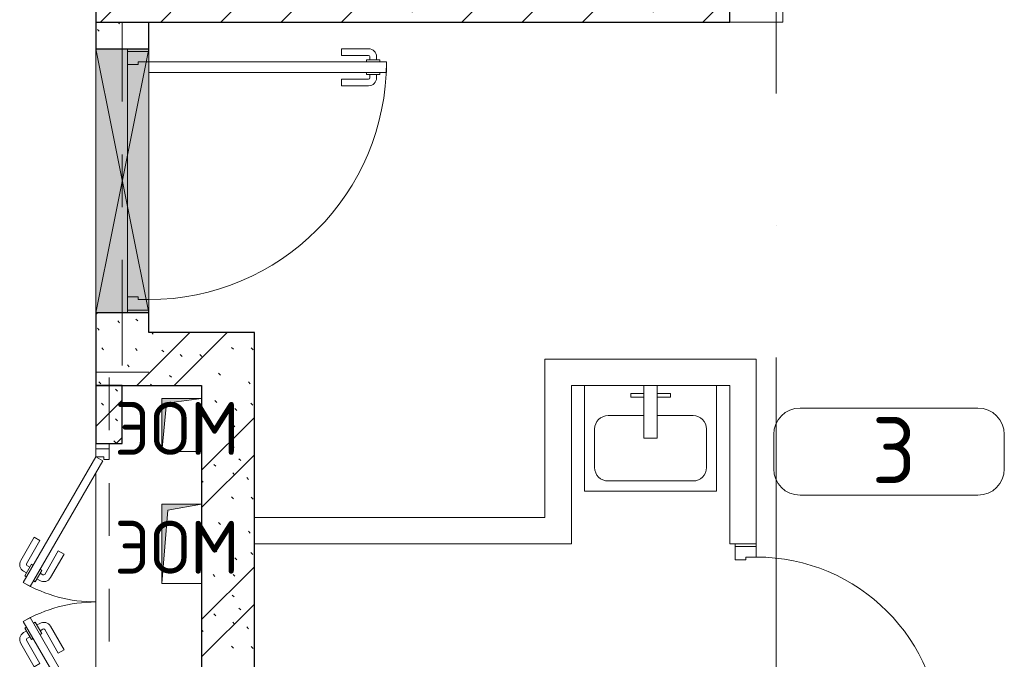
# Model space of a CAD drawing. Header units: millimetres. Extents: x -19737 to 100106, y -4436 to 96517.
# Tile 14 of 59: x -3853 to -126, y 50213 to 52635. Entities that reach past the tile are written whole.
import ezdxf

# ---------------------------------------------------------------- set-up
doc = ezdxf.new("R2010")
doc.units = ezdxf.units.MM
doc.linetypes.add('3_ Штрих_ 1 х 1 мм', pattern=[400, 200, -200])
doc.linetypes.add('ADSK_Линия сетки', pattern=[5000, 4000, -500, 0, -500])
for name, color, linetype, lineweight in [('A-____-NOTE-TEXT', 7, 'Continuous', 18), ('A-AREA-____-IDEN', 7, 'Continuous', 9), ('A-DOOR-____-MCUT', 7, 'Continuous', 9), ('A-DOOR-____-OTLN', 7, 'Continuous', 18), ('A-DOOR-FRAM-MCUT', 7, 'Continuous', 9), ('A-FLOR-____-OTLN', 7, 'Continuous', 18), ('A-GLAZ-____-MCUT', 7, 'Continuous', 9), ('A-GLAZ-____-OTLN', 7, 'Continuous', 18), ('A-WALL-____-PATT', 7, 'Continuous', 40), ('I-WALL-____-MCUT', 7, 'Continuous', 40), ('I-WALL-____-OTLN', 7, 'Continuous', 18), ('M-EQPM-____-OTLN', 7, 'Continuous', 18), ('P-SANR-FIXT-OTLN', 7, 'Continuous', 18), ('S-BEAM-____-OTLN', 7, 'Continuous', 18), ('S-COLS-____-MCUT', 7, 'Continuous', 40), ('S-COLS-____-OTLN', 7, 'Continuous', 18), ('S-GRID-____-OTLN', 7, 'Continuous', 9)]:
    doc.layers.add(name, color=color, linetype=linetype, lineweight=lineweight)
doc.styles.add('GOST Common', font='GOST_Common.ttf', dxfattribs={"height": 200})
doc.styles.add('GOST Common_2', font='GOST_Common.ttf', dxfattribs={"height": 250})
pattern_1 = [(135, (300.56, 377.28), (-565.6854, 6e-14), [10, -790]), (135, (349.8, 474.73), (-565.6854, 6e-14), [10, -790]), (135, (423.93, 473.06), (-565.6854, 6e-14), [10, -790]), (135, (229.92, 447.9), (-565.6854, 6e-14), [10, -790]), (135, (155.08, 447.9), (-565.6854, 6e-14), [10, -790]), (135, (114.9, 369.03), (-565.6854, 6e-14), [10, -790]), (135, (132.43, 285.8), (-565.6854, 6e-14), [10, -790]), (135, (214.66, 322), (-565.6854, 6e-14), [10, -790]), (135, (198.16, 261.88), (-565.6854, 6e-14), [10, -790]), (135, (45.2, 272.9), (-565.6854, 6e-14), [10, -790]), (135, (42.32, 336.16), (-565.6854, 6e-14), [10, -790]), (135, (92.26, 192.24), (-565.6854, 6e-14), [10, -790]), (135, (7.07, 149.2), (-565.6854, 6e-14), [10, -790]), (135, (80.6, 95.1), (-565.6854, 6e-14), [10, -790]), (135, (79.53, 36.94), (-565.6854, 6e-14), [10, -790]), (135, (153.87, 74.56), (-565.6854, 6e-14), [10, -790]), (135, (228.35, 124.8), (-565.6854, 6e-14), [10, -790]), (135, (279.75, 180.4), (-565.6854, 6e-14), [10, -790]), (135, (282.9, 31.63), (-565.6854, 6e-14), [10, -790]), (135, (377.38, 53.45), (-565.6854, 6e-14), [10, -790]), (135, (352.28, 102.7), (-565.6854, 6e-14), [10, -790]), (135, (354.05, 0), (-565.6854, 6e-14), [10, -790]), (135, (553.23, 16.45), (-565.6854, 6e-14), [10, -790]), (135, (542.38, 63.45), (-565.6854, 6e-14), [10, -790]), (135, (536.58, 239.3), (-565.6854, 6e-14), [10, -790]), (135, (475.85, 203.9), (-565.6854, 6e-14), [10, -790]), (135, (475.85, 316.54), (-565.6854, 6e-14), [10, -790]), (135, (520.8, 408.7), (-565.6854, 6e-14), [10, -790]), (135, (551.1, 470.8), (-565.6854, 6e-14), [10, -790]), (135, (235.25, 537.93), (-565.6854, 6e-14), [10, -790]), (135, (407.25, 547.65), (-565.6854, 6e-14), [10, -790]), (135, (94.5, 558.6), (-565.6854, 6e-14), [10, -790]), (135, (46.4, 532.3), (-565.6854, 6e-14), [10, -790]), (135, (85.56, 465.04), (-565.6854, 6e-14), [10, -790]), (135, (355.53, 181.14), (-565.6854, 6e-14), [10, -790]), (135, (362.23, 243.6), (-565.6854, 6e-14), [10, -790]), (135, (413.45, 344.1), (-565.6854, 6e-14), [10, -790]), (135, (286.3, 273.25), (-565.6854, 6e-14), [10, -790]), (135, (423.02, 263.72), (-565.6854, 6e-14), [10, -790]), (135, (162.94, 190.2), (-565.6854, 6e-14), [10, -790]), (135, (470.25, 120.93), (-565.6854, 6e-14), [10, -790]), (135, (484.48, 9.78), (-565.6854, 6e-14), [10, -790]), (45, (0, 212.13), (-565.6854, 0), []), (45, (212.13, 0), (-565.6854, 0), []), (45, (353.55, 0), (-565.6854, 0), []), (45, (0, 353.55), (-565.6854, 0), [])]

# ---------------------------------------------------------------- blocks, each defined once
blk = doc.blocks.new('АР_Дверь однопольная - 1000х2100h_900__Вход в кв_EI30-5419229-02_К1')
at = {"layer": 'A-DOOR-____-MCUT', "color": 254, "lineweight": 15, "true_color": 0xcccccc}
for p, q in [((-450, 1000), (-450, 100)), ((-410, 1000), (-450, 1000)), ((-410, 100), (-410, 1000)), ((-450, 100), (-410, 100))]:
    blk.add_line(p, q, dxfattribs=at)
at = {"layer": 'A-DOOR-____-OTLN', "color": 254, "lineweight": 5, "true_color": 0xcccccc}
for p, q in [((-458, 975), (-458, 925)), ((-450, 975), (-458, 975)), ((-410, 975), (-402, 975)), ((-402, 975), (-402, 925)), ((-500, 830), (-500, 932.5)), ((-475, 830), (-475, 932.5)), ((-458, 962.5), (-470, 962.5)), ((-458, 937.5), (-470, 937.5)), ((-402, 962.5), (-390, 962.5)), ((-402, 937.5), (-390, 937.5)), ((-385, 830), (-385, 932.5)), ((-360, 830), (-360, 932.5)), ((-458, 925), (-450, 925)), ((-402, 925), (-410, 925)), ((-475, 830), (-500, 830)), ((-385, 830), (-360, 830))]:
    blk.add_line(p, q, dxfattribs=at)
at = {"layer": 'A-DOOR-____-OTLN', "color": 254, "lineweight": 13, "true_color": 0xcccccc}
blk.add_arc((-450, 100), 900, 360, 90, dxfattribs=at)
at = {"layer": 'A-DOOR-____-OTLN', "color": 254, "lineweight": 5, "true_color": 0xcccccc}
for centre, radius, start, end in [((-470, 932.5), 30, 90, 180), ((-470, 932.5), 4.99, 90, 180), ((-390, 932.5), 30, 360, 90), ((-390, 932.5), 4.99, 360, 90)]:
    blk.add_arc(centre, radius, start, end, dxfattribs=at)
at = {"layer": 'A-DOOR-FRAM-MCUT', "color": 254, "lineweight": 15, "true_color": 0xcccccc}
for p, q in [((-490, 100), (-500, 100)), ((-450, 100), (-490, 100)), ((-490, 100), (-490, 20)), ((-450, 60), (-450, 100)), ((490, 100), (450, 100)), ((450, 100), (450, 60)), ((490, 20), (490, 100)), ((490, 100), (500, 100)), ((-440, 60), (-450, 60)), ((-440, 20), (-440, 60)), ((450, 60), (440, 60)), ((440, 60), (440, 20)), ((-490, 20), (-500, 20)), ((-490, 20), (-440, 20)), ((440, 20), (490, 20)), ((490, 20), (500, 20))]:
    blk.add_line(p, q, dxfattribs=at)
blk = doc.blocks.new('АР_Дверь однопольная - 800х2100h_700__Глухая_Су апарт_тип_эт-1417701-02_К1')
at = {"layer": 'A-DOOR-____-MCUT', "color": 254, "lineweight": 15, "true_color": 0xcccccc}
for p, q in [((350, 750), (310, 750)), ((310, 750), (310, 50)), ((350, 50), (350, 750)), ((310, 50), (350, 50))]:
    blk.add_line(p, q, dxfattribs=at)
at = {"layer": 'A-DOOR-____-OTLN', "color": 254, "lineweight": 5, "true_color": 0xcccccc}
for p, q in [((302, 712.5), (290, 712.5)), ((302, 725), (302, 675)), ((310, 725), (302, 725)), ((350, 725), (358, 725)), ((358, 725), (358, 675)), ((358, 712.5), (370, 712.5)), ((260, 580), (260, 682.5)), ((285, 580), (285, 682.5)), ((302, 687.5), (290, 687.5)), ((302, 675), (310, 675)), ((358, 675), (350, 675)), ((358, 687.5), (370, 687.5)), ((375, 580), (375, 682.5)), ((400, 580), (400, 682.5)), ((285, 580), (260, 580)), ((375, 580), (400, 580))]:
    blk.add_line(p, q, dxfattribs=at)
at = {"layer": 'A-DOOR-____-OTLN', "color": 254, "lineweight": 13, "true_color": 0xcccccc}
blk.add_arc((350, 50), 700, 90, 180, dxfattribs=at)
at = {"layer": 'A-DOOR-____-OTLN', "color": 254, "lineweight": 5, "true_color": 0xcccccc}
for centre, radius, start, end in [((290, 682.5), 30, 90, 180), ((370, 682.5), 30, 0, 90), ((290, 682.5), 4.99, 90, 180), ((370, 682.5), 4.99, 0, 90)]:
    blk.add_arc(centre, radius, start, end, dxfattribs=at)
at = {"layer": 'A-DOOR-FRAM-MCUT', "color": 254, "lineweight": 15, "true_color": 0xcccccc}
for p, q in [((-390, 50), (-400, 50)), ((-350, 50), (-390, 50)), ((-390, 50), (-390, -30)), ((-350, 10), (-350, 50)), ((390, 50), (350, 50)), ((350, 50), (350, 10)), ((390, -30), (390, 50)), ((390, 50), (400, 50)), ((-340, 10), (-350, 10)), ((-340, -30), (-340, 10)), ((350, 10), (340, 10)), ((340, 10), (340, -30)), ((-390, -30), (-400, -30)), ((-390, -30), (-340, -30)), ((340, -30), (390, -30)), ((390, -30), (400, -30))]:
    blk.add_line(p, q, dxfattribs=at)
blk = doc.blocks.new('КР_Колонна_ЖБ_Прямоугольная - 300x2400h_B40-V8-02_К1')
at = {"layer": 'S-COLS-____-OTLN', "lineweight": 5, "true_color": 0xcccccc}
h = blk.add_hatch(dxfattribs=at)
h.set_pattern_fill('FP_10', color=254, style=0, pattern_type=2)
h.set_pattern_definition([(315, (-52775, -2364.7), (228.0985, 228.0985), []), (315, (-52775, -2592.8), (228.0985, 228.0985), [403.225, -80.645, 6.706, -73.939])])
h.paths.add_polyline_path([(-150, -1200), (150, -1200), (150, 1200), (-150, 1200)])
at = {"layer": 'S-COLS-____-MCUT', "color": 254, "lineweight": 30, "true_color": 0xcccccc}
for p, q in [((150, 1200), (-150, 1200)), ((-150, 1200), (-150, -1200)), ((150, -1200), (150, 1200)), ((-150, -1200), (150, -1200))]:
    blk.add_line(p, q, dxfattribs=at)
blk = doc.blocks.new('АР_Отверстие прямоугольное - ОВВ-2824961-02_К1')
at = {"layer": 'A-GLAZ-____-OTLN', "lineweight": 13, "true_color": 0xf9f9f9}
blk.add_hatch(color=7, dxfattribs=at).paths.add_polyline_path([(625, 100), (-375, 100), (-375, -100), (625, -100)])
at = {"layer": 'A-GLAZ-____-MCUT', "color": 254, "lineweight": 15, "true_color": 0xcccccc}
for p, q in [((-375, 100), (-375, -100)), ((625, 100), (625, -100))]:
    blk.add_line(p, q, dxfattribs=at)
at = {"layer": 'A-GLAZ-____-OTLN', "color": 254, "lineweight": 5, "true_color": 0xcccccc}
for p, q in [((625, 100), (-375, -100)), ((-375, 100), (625, -100))]:
    blk.add_line(p, q, dxfattribs=at)
at = {"layer": 'A-GLAZ-____-OTLN', "color": 254, "lineweight": 13, "true_color": 0xcccccc}
for p, q in [((625, 100), (-375, 100)), ((-375, 100), (-375, -100)), ((625, -100), (625, 100)), ((-375, -100), (625, -100))]:
    blk.add_line(p, q, dxfattribs=at)
blk = doc.blocks.new('АР_Дверь двупольная - 1200х2100h_550__ЭОМ_ ОВО_ АПТ_ВК-5366215-02_К1')
at = {"layer": 'A-DOOR-____-MCUT', "color": 254, "lineweight": 15, "true_color": 0xcccccc}
for p, q in [((-550, 50), (-73.7, 325)), ((-58.7, 299), (-535, 24)), ((-73.7, 325), (-58.7, 299)), ((73.7, 325), (58.7, 299)), ((58.7, 299), (535, 24)), ((550, 50), (73.7, 325)), ((-535, 24), (-550, 50)), ((535, 24), (550, 50))]:
    blk.add_line(p, q, dxfattribs=at)
at = {"layer": 'A-DOOR-____-OTLN', "color": 254, "lineweight": 5, "true_color": 0xcccccc}
for p, q in [((-245.9, 283.3), (-157.1, 334.6)), ((-233.4, 261.7), (-144.6, 312.9)), ((-99.3, 319.4), (-142.6, 294.4)), ((-131.8, 300.7), (-137.8, 311.1)), ((-110.2, 313.2), (-116.2, 323.6)), ((-95.3, 312.5), (-99.3, 319.4)), ((95.3, 312.5), (99.3, 319.4)), ((99.3, 319.4), (142.6, 294.4)), ((110.2, 313.2), (116.2, 323.6)), ((131.8, 300.7), (137.8, 311.1)), ((233.4, 261.7), (144.6, 312.9)), ((245.9, 283.3), (157.1, 334.6)), ((-233.4, 261.7), (-245.9, 283.3)), ((-142.6, 294.4), (-138.6, 287.5)), ((-119.6, 254.6), (-123.6, 261.5)), ((-76.3, 279.6), (-119.6, 254.6)), ((-87.2, 273.3), (-81.2, 262.9)), ((-80.3, 286.5), (-76.3, 279.6)), ((80.3, 286.5), (76.3, 279.6)), ((76.3, 279.6), (119.6, 254.6)), ((87.2, 273.3), (81.2, 262.9)), ((119.6, 254.6), (123.6, 261.5)), ((142.6, 294.4), (138.6, 287.5)), ((233.4, 261.7), (245.9, 283.3)), ((-193.4, 192.4), (-104.6, 243.6)), ((-108.8, 260.8), (-102.8, 250.4)), ((108.8, 260.8), (102.8, 250.4)), ((193.4, 192.4), (104.6, 243.6)), ((-193.4, 192.4), (-180.9, 170.7)), ((-180.9, 170.7), (-92.1, 222)), ((180.9, 170.7), (92.1, 222)), ((193.4, 192.4), (180.9, 170.7))]:
    blk.add_line(p, q, dxfattribs=at)
for centre, radius, start, end in [((-142.1, 308.6), 30, 30, 120), ((142.1, 308.6), 30, 60, 150), ((-142.1, 308.6), 4.99, 30, 120), ((142.1, 308.6), 4.99, 60, 150), ((-107.1, 247.9), 30, 300, 30), ((107.1, 247.9), 30, 150, 240), ((-107.1, 247.9), 4.99, 300, 30), ((107.1, 247.9), 4.99, 150, 240)]:
    blk.add_arc(centre, radius, start, end, dxfattribs=at)
at = {"layer": 'A-DOOR-____-OTLN', "color": 254, "lineweight": 13, "true_color": 0xcccccc}
for centre, start, end in [((-550, 50), 0, 30), ((550, 50), 150, 180)]:
    blk.add_arc(centre, 550, start, end, dxfattribs=at)
at = {"layer": 'A-DOOR-FRAM-MCUT', "color": 254, "lineweight": 15, "true_color": 0xcccccc}
for p, q in [((-580, 50), (-600, 50)), ((-580, 50), (-550, 50)), ((-580, 0), (-580, 50)), ((-550, 50), (-550, 20)), ((580, 50), (550, 50)), ((550, 50), (550, 20)), ((580, 0), (580, 50)), ((580, 50), (600, 50)), ((-580, 0), (-600, 0)), ((-540, 0), (-580, 0)), ((-550, 20), (-540, 20)), ((-540, 20), (-540, 0)), ((550, 20), (540, 20)), ((540, 20), (540, 0)), ((540, 0), (580, 0)), ((580, 0), (600, 0))]:
    blk.add_line(p, q, dxfattribs=at)
blk = doc.blocks.new('АР_Перемычка - 200_Уx2_50x5__Оп_100_50x5_-225-5419382-02_К1')
at = {"layer": 'S-BEAM-____-OTLN', "color": 254, "linetype": '3_ Штрих_ 1 х 1 мм', "lineweight": 15, "true_color": 0xdcdcdc}
for p, q in [((-600, 100), (-600, -100)), ((725, 100), (725, -100)), ((-600, 0), (-500, 0)), ((-500, 0), (500, 0)), ((500, 0), (725, 0))]:
    blk.add_line(p, q, dxfattribs=at)
blk = doc.blocks.new('АР_Перемычка - 100_Уx1_75x5__750-270-5419212-02_К1')
at = {"layer": 'S-BEAM-____-OTLN', "color": 254, "linetype": '3_ Штрих_ 1 х 1 мм', "lineweight": 15, "true_color": 0xdcdcdc}
for p, q in [((-1350, 50), (-1350, -50)), ((870, 50), (870, -50)), ((-1350, 0), (870, 0))]:
    blk.add_line(p, q, dxfattribs=at)
blk = doc.blocks.new('АР_Канал вертикальный прямоугольный - ЭОМ-5078161-02_К1')
at = {"layer": 'M-EQPM-____-OTLN', "lineweight": 13, "true_color": 0xe2e2e2}
blk.add_hatch(color=254, dxfattribs=at).paths.add_polyline_path([(-75, -150), (-52.5, 127.5), (75, 150), (-75, 150)])
at = {"layer": 'M-EQPM-____-OTLN', "color": 253, "lineweight": 13, "true_color": 0xaaaaaa}
for p, q in [((75, 150), (-75, 150)), ((-75, 150), (-75, -150)), ((75, 150), (-75, 150)), ((-75, 150), (-75, -150)), ((-75, -150), (-75, 150)), ((-75, 150), (75, 150)), ((-52.5, 127.5), (75, 150)), ((-52.5, 127.5), (75, 150)), ((75, -150), (75, 150)), ((75, 150), (75, -150)), ((-75, -150), (-52.5, 127.5)), ((-75, -150), (-52.5, 127.5)), ((-75, -150), (75, -150)), ((75, -150), (-75, -150))]:
    blk.add_line(p, q, dxfattribs=at)
blk = doc.blocks.new('A-PLU-Sink-2D - 400 x 500mm-893882-02_К1')
at = {"layer": 'P-SANR-FIXT-OTLN', "color": 253, "lineweight": 13, "true_color": 0xaaaaaa}
for p, q in [((265.7, 202.3), (-234.3, 202.3)), ((-234.3, 202.3), (-234.3, -197.7)), ((-234.3, -197.7), (-234.3, 202.3)), ((-234.3, 202.3), (265.7, 202.3)), ((-9.3, 2.3), (-9.3, 202.3)), ((40.7, 202.3), (40.7, 2.3)), ((265.7, -197.7), (265.7, 202.3)), ((265.7, 202.3), (265.7, -197.7)), ((-59.3, 172.3), (-59.3, 157.3)), ((-9.3, 172.3), (-59.3, 172.3)), ((-59.3, 157.3), (-9.3, 157.3)), ((40.7, 172.3), (90.7, 172.3)), ((90.7, 157.3), (40.7, 157.3)), ((90.7, 172.3), (90.7, 157.3)), ((-9.3, 88), (-145.4, 88)), ((176.8, 88), (40.7, 88)), ((-196.2, 37.2), (-196.2, -108.8)), ((40.7, 2.3), (-9.3, 2.3)), ((227.6, -108.8), (227.6, 37.2)), ((-145.4, -159.6), (176.8, -159.6)), ((-234.3, -197.7), (265.7, -197.7)), ((265.7, -197.7), (-234.3, -197.7))]:
    blk.add_line(p, q, dxfattribs=at)
for centre, start, end in [((-145.4, 37.2), 90, 180), ((176.8, 37.2), 360, 90), ((-145.4, -108.8), 180, 270), ((176.8, -108.8), 270, 0)]:
    blk.add_arc(centre, 50.8, start, end, dxfattribs=at)
blk = doc.blocks.new('АР_Канал вертикальный прямоугольный - ЭОМ-5078252-02_К1')
at = {"layer": 'M-EQPM-____-OTLN', "lineweight": 13, "true_color": 0xe2e2e2}
blk.add_hatch(color=254, dxfattribs=at).paths.add_polyline_path([(-75, -100), (-57.5, 82.5), (75, 100), (-75, 100)])
at = {"layer": 'M-EQPM-____-OTLN', "color": 253, "lineweight": 13, "true_color": 0xaaaaaa}
for p, q in [((75, 100), (-75, 100)), ((-75, 100), (-75, -100)), ((75, 100), (-75, 100)), ((-75, 100), (-75, -100)), ((-75, -100), (-75, 100)), ((-75, 100), (75, 100)), ((-75, -100), (-57.5, 82.5)), ((-75, -100), (-57.5, 82.5)), ((-57.5, 82.5), (75, 100)), ((-57.5, 82.5), (75, 100)), ((75, -100), (75, 100)), ((75, 100), (75, -100)), ((-75, -100), (75, -100)), ((75, -100), (-75, -100))]:
    blk.add_line(p, q, dxfattribs=at)
blk = doc.blocks.new('Наметкина 10_РД_АР_К1_отсоединено_rvt-1-02_К1')
at = {"layer": 'A-WALL-____-PATT', "lineweight": 5, "true_color": 0xcccccc}
h = blk.add_hatch(dxfattribs=at)
h.set_pattern_fill('FP_1', color=254, style=0, pattern_type=2)
h.set_pattern_definition(pattern_1)
h.paths.add_polyline_path([(-3564.7, 51250), (-3364.7, 51250), (-3364.7, 51525), (-3564.7, 51525)])
h.paths.add_polyline_path([(-3364.7, 52525), (-3364.7, 52625), (-3564.7, 52625), (-3564.7, 52525)])
h = blk.add_hatch(dxfattribs=at)
h.set_pattern_fill('FP_1', color=254, style=0, pattern_type=2)
h.set_pattern_definition(pattern_1)
h.paths.add_polyline_path([(-3164.7, 51250), (-2964.7, 51250), (-2964.7, 51450), (-3364.7, 51450), (-3364.7, 51250)])
h = blk.add_hatch(dxfattribs=at)
h.set_pattern_fill('FP_1', color=254, style=0, pattern_type=2)
h.set_pattern_definition(pattern_1)
h.paths.add_polyline_path([(-3564.7, 46600), (-3464.7, 46600), (-3464.7, 46870), (-3564.7, 46870)])
h.paths.add_polyline_path([(-3464.7, 48370), (-3464.7, 49830), (-3564.7, 49830), (-3564.7, 48370)])
h.paths.add_polyline_path([(-3464.7, 51030), (-3464.7, 51250), (-3564.7, 51250), (-3564.7, 51030)])
h = blk.add_hatch(dxfattribs=at)
h.set_pattern_fill('FP_1', color=254, style=0, pattern_type=2)
h.set_pattern_definition(pattern_1)
h.paths.add_polyline_path([(-3164.7, 46600), (-2964.7, 46600), (-2964.7, 51250), (-3164.7, 51250), (-3164.7, 47339.7)])
at = {"layer": 'A-FLOR-____-OTLN', "color": 254, "lineweight": 13, "true_color": 0xcccccc}
for p, q in [((-3444.7, 52525), (-3564.7, 52525)), ((-3444.7, 52515), (-3444.7, 52525)), ((-3444.7, 51585), (-3444.7, 52465)), ((-3564.7, 51525), (-3444.7, 51525)), ((-3444.7, 51525), (-3444.7, 51535)), ((-3564.7, 51010), (-3564.7, 51030)), ((-3564.7, 49940), (-3564.7, 50920))]:
    blk.add_line(p, q, dxfattribs=at)
at = {"layer": 'I-WALL-____-MCUT', "color": 254, "lineweight": 30, "true_color": 0xcccccc}
for p, q in [((-3564.7, 52625), (-3564.7, 52525)), ((-3364.7, 52525), (-3364.7, 52625)), ((-3564.7, 52525), (-3364.7, 52525)), ((-3564.7, 51525), (-3564.7, 51250)), ((-3364.7, 51525), (-3564.7, 51525)), ((-3364.7, 51450), (-3364.7, 51525)), ((-2964.7, 51450), (-3364.7, 51450)), ((-2964.7, 51250), (-2964.7, 51450)), ((-3564.7, 51250), (-3364.7, 51250)), ((-3464.7, 51250), (-3564.7, 51250)), ((-3564.7, 51250), (-3564.7, 51030)), ((-3464.7, 51030), (-3464.7, 51250)), ((-3364.7, 51250), (-3164.7, 51250)), ((-3164.7, 51250), (-3164.7, 46600)), ((-2964.7, 46600), (-2964.7, 51250)), ((-3564.7, 51030), (-3464.7, 51030))]:
    blk.add_line(p, q, dxfattribs=at)
at = {"layer": 'I-WALL-____-OTLN', "color": 254, "lineweight": 13, "true_color": 0xcccccc}
for p, q in [((-964.7, 52625), (-964.7, 52725)), ((-964.7, 52625), (-1164.7, 52625)), ((-1864.7, 51350), (-1164.7, 51350)), ((-1864.7, 51250), (-1864.7, 51350)), ((-1064.7, 51350), (-1164.7, 51350)), ((-1064.7, 51350), (-1064.7, 50650)), ((-1864.7, 50750), (-1864.7, 51250)), ((-1164.7, 51250), (-1764.7, 51250)), ((-1764.7, 51250), (-1764.7, 50750)), ((-1164.7, 50650), (-1164.7, 51250)), ((-2964.7, 50750), (-1864.7, 50750)), ((-1764.7, 50650), (-1764.7, 50750)), ((-1764.7, 50650), (-2964.7, 50650)), ((-1164.7, 50650), (-1064.7, 50650))]:
    blk.add_line(p, q, dxfattribs=at)
at = {"layer": 'A-DOOR-____-OTLN', "color": 254, "lineweight": 13, "true_color": 0xcccccc}
for name, p, rotation in [('АР_Дверь однопольная - 1000х2100h_900__Вход в кв_EI30-5419229-02_К1', (-3464.7, 52025), 269.9999999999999), ('АР_Дверь двупольная - 1200х2100h_550__ЭОМ_ ОВО_ АПТ_ВК-5366215-02_К1', (-3514.7, 50430), 89.99999999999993), ('АР_Дверь однопольная - 800х2100h_700__Глухая_Су апарт_тип_эт-1417701-02_К1', (-1114.7, 50250), 269.9999999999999)]:
    blk.add_blockref(name, p, dxfattribs=dict(at, rotation=rotation))
at = {"layer": 'A-GLAZ-____-OTLN', "color": 254, "lineweight": 13, "true_color": 0xcccccc, "rotation": 269.9999999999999}
blk.add_blockref('АР_Отверстие прямоугольное - ОВВ-2824961-02_К1', (-3464.7, 52150), dxfattribs=at)
at = {"layer": 'M-EQPM-____-OTLN', "color": 253, "lineweight": 5, "true_color": 0xaaaaaa}
for name, p in [('АР_Канал вертикальный прямоугольный - ЭОМ-5078252-02_К1', (-3239.7, 51100)), ('АР_Канал вертикальный прямоугольный - ЭОМ-5078161-02_К1', (-3239.7, 50650))]:
    blk.add_blockref(name, p, dxfattribs=at)
at = {"layer": 'P-SANR-FIXT-OTLN', "color": 253, "lineweight": 5, "true_color": 0xaaaaaa}
blk.add_blockref('A-PLU-Sink-2D - 400 x 500mm-893882-02_К1', (-1480.4, 51047.7), dxfattribs=at)
at = {"layer": 'S-BEAM-____-OTLN', "color": 254, "lineweight": 13, "true_color": 0xcccccc}
for name, p, rotation in [('АР_Перемычка - 200_Уx2_50x5__Оп_100_50x5_-225-5419382-02_К1', (-3464.7, 52025), 269.9999999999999), ('АР_Перемычка - 100_Уx1_75x5__750-270-5419212-02_К1', (-3514.7, 50430), 89.99999999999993)]:
    blk.add_blockref(name, p, dxfattribs=dict(at, rotation=rotation))
at = {"layer": 'S-COLS-____-OTLN', "color": 254, "lineweight": 13, "true_color": 0xcccccc, "rotation": 89.9999999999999}
blk.add_blockref('КР_Колонна_ЖБ_Прямоугольная - 300x2400h_B40-V8-02_К1', (-2364.7, 52775), dxfattribs=at)
at = {"layer": 'A-____-NOTE-TEXT', "color": 253, "lineweight": 5, "true_color": 0xaaaaaa, "char_height": 200, "width": 625.316, "attachment_point": 1, "style": 'GOST Common'}
for insert in [(-3494.9, 51187.2), (-3494.9, 50737.2)]:
    blk.add_mtext('ЭОМ', dxfattribs=dict(at, insert=insert))
blk = doc.blocks.new('Марка помещения 2 - Марка помещения 2-1605974-02_К1')
at = {"layer": 'A-AREA-____-IDEN', "color": 253, "true_color": 0xaaaaaa}
for p, q in [((-1.797, 0.841), (1.569, 0.841)), ((-2.297, -0.309), (-2.297, 0.341)), ((2.069, 0.341), (2.069, -0.309)), ((1.569, -0.809), (-1.797, -0.809))]:
    blk.add_line(p, q, dxfattribs=at)
for centre, start, end in [((-1.797, 0.341), 90, 180), ((1.569, 0.341), 0, 90), ((-1.797, -0.309), 180, 270), ((1.569, -0.309), 270, 360)]:
    blk.add_arc(centre, 0.5, start, end, dxfattribs=at)

msp = doc.modelspace()

# ---------------------------------------------------------------- linework, layer by layer
at = {"layer": 'S-GRID-____-OTLN', "color": 253, "linetype": 'ADSK_Линия сетки', "true_color": 0xaaaaaa}
msp.add_line((-989.7, 32355.1), (-989.7, 56171.7), dxfattribs=at)

# ---------------------------------------------------------------- block references
at = {"lineweight": 5}
msp.add_blockref('Наметкина 10_РД_АР_К1_отсоединено_rvt-1-02_К1', (0, 0), dxfattribs=at)
at = {"layer": 'A-AREA-____-IDEN', "color": 253, "true_color": 0xaaaaaa, "xscale": 199.9999999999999, "yscale": 199.9999999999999, "zscale": 199.9999999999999}
msp.add_blockref('Марка помещения 2 - Марка помещения 2-1605974-02_К1', (-539.3, 50996.2), dxfattribs=at)

# ---------------------------------------------------------------- texts
at = {"layer": 'A-AREA-____-IDEN', "color": 253, "true_color": 0xaaaaaa, "insert": (-627.8, 51129.9), "char_height": 250, "width": 224.472, "attachment_point": 1, "style": 'GOST Common_2'}
msp.add_mtext('\\fGOST Common|b0|i0|c204|p34|;3', dxfattribs=at)

doc.saveas('drawing.dxf')
